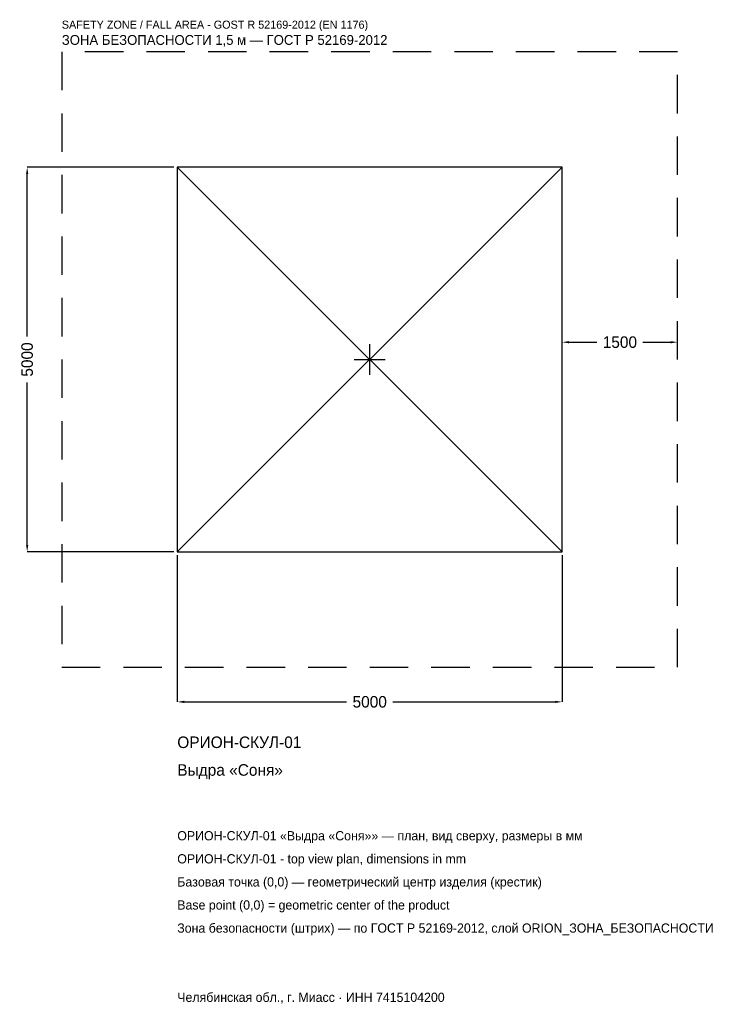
# Model space of a CAD drawing. Header units: metres. Extents: x -4547 to 4568, y -8381 to 4417.
import ezdxf

# ---------------------------------------------------------------- set-up
doc = ezdxf.new("R2010")
doc.units = ezdxf.units.M
doc.linetypes.add('DASHED', pattern=[800, 500, -300])
for name, color, linetype in [('ORION_ДАННЫЕ', 3, 'Continuous'), ('ORION_ЗОНА_БЕЗОПАСНОСТИ', 1, 'Continuous'), ('ORION_КОНТУР', 7, 'Continuous'), ('ORION_РАЗМЕРЫ', 8, 'Continuous')]:
    doc.layers.add(name, color=color, linetype=linetype)
doc.dimstyles.new('ORION', dxfattribs={"dimtxt": 150, "dimasz": 90, "dimexe": 1.25, "dimexo": 45, "dimtad": 1, "dimdec": 0, "dimcen": 2.5, "dimazin": 3, "dimtfac": 1, "dimtmove": 0, "dimatfit": 3, "dimarcsym": 0})

# ---------------------------------------------------------------- blocks, each defined once
blk = doc.blocks.new('_CLOSEDFILLED')
at = {"color": 0, "linetype": 'BYBLOCK'}
blk.add_solid([(-1, 0.16), (0, 0), (-1, -0.16)], dxfattribs=at)
blk = doc.blocks.new('*D1')
for p, q in [((-2500, -2545), (-2500, -4450)), ((2500, -2545), (2500, -4450)), ((-2410, -4450), (-300, -4450)), ((300, -4450), (2410, -4450))]:
    blk.add_line(p, q)
at = {"layer": 'Defpoints'}
for p in [(-2500, -2500), (2500, -2500), (-2500, -4450)]:
    blk.add_point(p, dxfattribs=at)
at = {"layer": 'ORION_РАЗМЕРЫ', "xscale": 90, "yscale": 90, "rotation": 180}
blk.add_blockref('_CLOSEDFILLED', (-2500, -4450), dxfattribs=at)
at = {"layer": 'ORION_РАЗМЕРЫ', "xscale": 90, "yscale": 90}
blk.add_blockref('_CLOSEDFILLED', (2500, -4450), dxfattribs=at)
at = {"layer": 'ORION_РАЗМЕРЫ', "insert": (0, -4450), "char_height": 150, "attachment_point": 5}
blk.add_mtext('5000', dxfattribs=at)
blk = doc.blocks.new('*D2')
for p, q in [((-2545, 2500), (-4450, 2500)), ((-4450, 300), (-4450, 2410)), ((-4450, -2410), (-4450, -300)), ((-2545, -2500), (-4450, -2500))]:
    blk.add_line(p, q)
at = {"layer": 'Defpoints'}
for p in [(-2500, 2500), (-4450, -2500), (-2500, -2500)]:
    blk.add_point(p, dxfattribs=at)
at = {"layer": 'ORION_РАЗМЕРЫ', "xscale": 90, "yscale": 90}
for p, rotation in [((-4450, 2500), 90), ((-4450, -2500), 270)]:
    blk.add_blockref('_CLOSEDFILLED', p, dxfattribs=dict(at, rotation=rotation))
at = {"layer": 'ORION_РАЗМЕРЫ', "insert": (-4450, 0), "char_height": 150, "attachment_point": 5, "rotation": 90}
blk.add_mtext('5000', dxfattribs=at)
blk = doc.blocks.new('*D3')
for p, q in [((2500, 45), (2500, 225)), ((2590, 225), (2950, 225)), ((3550, 225), (3910, 225)), ((4000, 45), (4000, 225))]:
    blk.add_line(p, q)
at = {"layer": 'Defpoints'}
for p in [(2500, 225), (2500, 0), (4000, 0)]:
    blk.add_point(p, dxfattribs=at)
at = {"layer": 'ORION_РАЗМЕРЫ', "xscale": 90, "yscale": 90, "rotation": 180}
blk.add_blockref('_CLOSEDFILLED', (2500, 225), dxfattribs=at)
at = {"layer": 'ORION_РАЗМЕРЫ', "xscale": 90, "yscale": 90}
blk.add_blockref('_CLOSEDFILLED', (4000, 225), dxfattribs=at)
at = {"layer": 'ORION_РАЗМЕРЫ', "insert": (3250, 225), "char_height": 150, "attachment_point": 5}
blk.add_mtext('1500', dxfattribs=at)
blk = doc.blocks.new('ОРИОН ОРИОН-СКУЛ-01 Выдра Соня')
at = {"layer": 'ORION_ЗОНА_БЕЗОПАСНОСТИ', "linetype": 'DASHED'}
blk.add_lwpolyline([(-4000, -4000), (4000, -4000), (4000, 4000), (-4000, 4000)], close=True, dxfattribs=at)
at = {"layer": 'ORION_КОНТУР'}
for p, q in [((-2500, -2500), (2500, 2500)), ((-2500, 2500), (2500, -2500))]:
    blk.add_line(p, q, dxfattribs=at)
blk.add_lwpolyline([(-2500, -2500), (2500, -2500), (2500, 2500), (-2500, 2500)], close=True, dxfattribs=at)
at = {"layer": 'ORION_РАЗМЕРЫ'}
for p, q in [((0, -200), (0, 200)), ((-200, 0), (200, 0))]:
    blk.add_line(p, q, dxfattribs=at)
at = {"layer": 'ORION_ДАННЫЕ'}
for tag, p in [('АРТИКУЛ', (-2500, -5050)), ('НАИМЕНОВАНИЕ', (-2500, -5410))]:
    blk.add_attdef(tag, p, '', height=150, dxfattribs=at)
at = {"layer": 'ORION_ДАННЫЕ', "flags": 1}
for tag, p in [('ПРОИЗВОДИТЕЛЬ', (-2500, -5770)), ('ТЕЛЕФОН', (-2500, -6130)), ('САЙТ', (-2500, -6850)), ('АДРЕС', (-2500, -7210)), ('РЕКВИЗИТЫ', (-2500, -7570)), ('ГАБАРИТЫ', (-2500, -7930)), ('ЗОНА_БЕЗОПАСНОСТИ', (-2500, -8290))]:
    blk.add_attdef(tag, p, '', height=150, dxfattribs=at)
at = {"layer": 'ORION_ЗОНА_БЕЗОПАСНОСТИ', "color": 1}
for s, height, p in [('SAFETY ZONE / FALL AREA - GOST R 52169-2012 (EN 1176)', 105, (-4000, 4300)), ('ЗОНА БЕЗОПАСНОСТИ 1,5 м — ГОСТ Р 52169-2012', 127.5, (-4000, 4090))]:
    blk.add_text(s, height=height, dxfattribs=at).set_placement(p)
at = {"layer": 'ORION_РАЗМЕРЫ'}
dim = blk.add_linear_dim(base=(-4450, -2500), p1=(-2500, -2500), p2=(-2500, 2500), angle=90, dimstyle='ORION', dxfattribs=at)
dim.commit()
dim.dimension.update_dxf_attribs({"geometry": '*D2', "text_midpoint": (-4450, 0)})
for base, p1, p2, picture, middle in [((2500, 225), (2500, 0), (4000, 0), '*D3', (3250, 225)), ((-2500, -4450), (-2500, -2500), (2500, -2500), '*D1', (0, -4450))]:
    dim = blk.add_linear_dim(base=base, p1=p1, p2=p2, dimstyle='ORION', dxfattribs=at)
    dim.commit()
    dim.dimension.update_dxf_attribs({"geometry": picture, "text_midpoint": middle})

msp = doc.modelspace()

# ---------------------------------------------------------------- block references
msp.add_blockref('ОРИОН ОРИОН-СКУЛ-01 Выдра Соня', (0, 0)).add_auto_attribs({'АРТИКУЛ': 'ОРИОН-СКУЛ-01', 'НАИМЕНОВАНИЕ': 'Выдра «Соня»'})

# ---------------------------------------------------------------- texts
at = {"layer": 'ORION_ДАННЫЕ', "color": 3}
for s, p in [('ОРИОН-СКУЛ-01 «Выдра «Соня»» — план, вид сверху, размеры в мм', (-2500, -6250)), ('ОРИОН-СКУЛ-01 - top view plan, dimensions in mm', (-2500, -6550)), ('Челябинская обл., г. Миасс · ИНН 7415104200', (-2500, -8350))]:
    msp.add_text(s, height=120, dxfattribs=at).set_placement(p)
at = {"layer": 'ORION_ДАННЫЕ', "color": 7}
for s, p in [('Базовая точка (0,0) — геометрический центр изделия (крестик)', (-2500, -6850)), ('Base point (0,0) = geometric center of the product', (-2500, -7150))]:
    msp.add_text(s, height=120, dxfattribs=at).set_placement(p)
at = {"layer": 'ORION_ДАННЫЕ', "color": 1}
msp.add_text('Зона безопасности (штрих) — по ГОСТ Р 52169-2012, слой ORION_ЗОНА_БЕЗОПАСНОСТИ', height=120, dxfattribs=at).set_placement((-2500, -7450))

doc.saveas('drawing.dxf')
